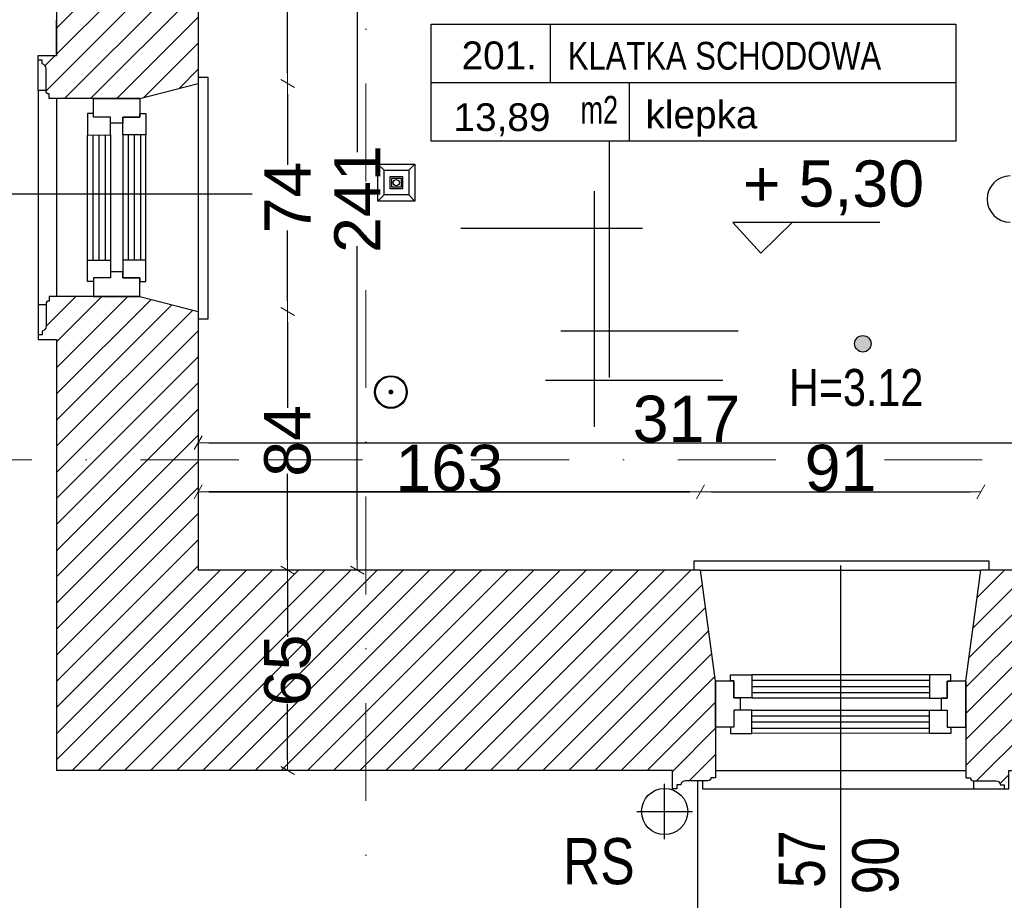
# Model space of a CAD drawing. Header units: millimetres. Extents: x 77315 to 2132699, y -120257 to -89040.
# Tile 5 of 56: x 616184 to 619380, y -113046 to -110187. Entities that reach past the tile are written whole.
import ezdxf

# ---------------------------------------------------------------- set-up
doc = ezdxf.new("R2010")
doc.units = ezdxf.units.MM
doc.header["$MEASUREMENT"] = 0
doc.linetypes.add('Dot & Dashed', pattern=[670.277762, 317.5, -176.388889, 0, -176.388874])
for name, color, linetype in [('A-OPISY-2', 7, 'Continuous'), ('A-OPISY-3', 7, 'Continuous'), ('A-WYSOKOSCI', 7, 'Continuous'), ('detalokna', 7, 'Continuous'), ('DIM MALY', 7, 'Continuous'), ('Drawing & Figure', 7, 'Continuous'), ('Koty', 7, 'Continuous'), ('Nowe_A-OKNA-OPIS', 7, 'Continuous'), ('Nowe_A_okno', 7, 'Continuous'), ('Nowe_Interior - Lamp', 7, 'Continuous'), ('opisy inne', 7, 'Continuous'), ('OSIE', 7, 'Continuous'), ('RURY SPUSTOWE', 7, 'Continuous'), ('SCHODY', 7, 'Continuous'), ('SCIANY_KONSTR', 7, 'Continuous'), ('Structural - Grid', 7, 'Continuous')]:
    doc.layers.add(name, color=color, linetype=linetype)
doc.styles.add('STYL_AUTOMATYCZNY_1', font='arial.ttf')
doc.styles.add('STYL_AUTOMATYCZNY_2', font='arial.ttf')
doc.styles.add('STYL_AUTOMATYCZNY_3', font='arial.ttf', dxfattribs={"width": 0.8})
doc.styles.add('STYL_AUTOMATYCZNY_4', font='arial.ttf', dxfattribs={"width": 0.7})
doc.dimstyles.new('STYL_AUTOMATYCZNY__8', dxfattribs={"dimtxt": 150, "dimasz": 34.231941, "dimexe": 0.18, "dimexo": 0.0625, "dimgap": 0, "dimtad": 1, "dimdec": 0, "dimlfac": 0.1, "dimzin": 0, "dimdsep": 46, "dimtxsty": 'STYL_AUTOMATYCZNY_2', "dimblk": 'ARROWHEAD_2', "dimblk1": 'ARROWHEAD_2', "dimblk2": 'ARROWHEAD_2', "dimcen": 0.09, "dimse1": 1, "dimse2": 1, "dimclrd": 5, "dimclre": 5, "dimclrt": 1, "dimadec": 0, "dimazin": 0, "dimtfac": 1, "dimtdec": 4, "dimtmove": 0, "dimatfit": 3, "dimfxl": 0, "dimtolj": 1, "dimtzin": 0, "dimarcsym": 0})
doc.dimstyles.new('STYL_AUTOMATYCZNY__9', dxfattribs={"dimtxt": 150, "dimasz": 34.231941, "dimexe": 0.18, "dimexo": 0.0625, "dimgap": 0, "dimtad": 1, "dimtih": 1, "dimtoh": 1, "dimdec": 0, "dimlfac": 0.1, "dimzin": 0, "dimdsep": 46, "dimtxsty": 'STYL_AUTOMATYCZNY_2', "dimblk": 'ARROWHEAD_2', "dimblk1": 'ARROWHEAD_2', "dimblk2": 'ARROWHEAD_2', "dimcen": 0.09, "dimse1": 1, "dimse2": 1, "dimclrd": 5, "dimclre": 5, "dimclrt": 1, "dimadec": 0, "dimazin": 0, "dimtfac": 1, "dimtdec": 4, "dimtmove": 0, "dimatfit": 3, "dimfxl": 0, "dimtolj": 1, "dimtzin": 0, "dimarcsym": 0})
pattern_1 = [(45, (536116.65, -11361.66), (-42.426407, 42.426407), [])]

# ---------------------------------------------------------------- blocks, each defined once
blk = doc.blocks.new('ARROWHEAD_2')
at = {"color": 0, "linetype": 'Continuous', "lineweight": 0}
for p, q in [((0, 0), (-1, 0)), ((-0.378, -0.655), (0.378, 0.655))]:
    blk.add_line(p, q, dxfattribs=at)
blk = doc.blocks.new('*D1092', base_point=(536116.7, -11361.7))
at = {"layer": 'Defpoints', "color": 0}
for p in [(617053.3, -111134.5), (617158.3, -111134.5), (617158.3, -111974.5)]:
    blk.add_point(p, dxfattribs=at)
at = {"layer": 'DIM MALY', "color": 5, "lineweight": -2}
for p, q in [((617053.3, -111168.7), (617053.3, -111447.5)), ((617053.3, -111940.2), (617053.3, -111661.9))]:
    blk.add_line(p, q, dxfattribs=at)
at = {"layer": 'DIM MALY', "color": 5, "lineweight": -2, "xscale": 34.23194115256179, "yscale": 34.23194115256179, "zscale": 34.23194115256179}
for p, rotation in [((617053.3, -111134.5), 90), ((617053.3, -111974.5), 270)]:
    blk.add_blockref('ARROWHEAD_2', p, dxfattribs=dict(at, rotation=rotation))
at = {"layer": 'DIM MALY', "color": 1, "insert": (617053.3, -111554.7), "char_height": 150, "attachment_point": 5, "rotation": 90, "style": 'STYL_AUTOMATYCZNY_2'}
blk.add_mtext('\\A1;84', dxfattribs=at)
blk = doc.blocks.new('*D1093', base_point=(536116.7, -11361.7))
at = {"layer": 'Defpoints', "color": 0}
for p in [(617053.3, -111134.5), (617158.3, -111134.5), (617158.3, -111974.5)]:
    blk.add_point(p, dxfattribs=at)
at = {"layer": 'DIM MALY', "color": 5, "lineweight": -2}
for p, q in [((617053.3, -111168.7), (617053.3, -111447.5)), ((617053.3, -111940.2), (617053.3, -111661.9))]:
    blk.add_line(p, q, dxfattribs=at)
at = {"layer": 'DIM MALY', "color": 5, "lineweight": -2, "xscale": 34.23194115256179, "yscale": 34.23194115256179, "zscale": 34.23194115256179}
for p, rotation in [((617053.3, -111134.5), 90), ((617053.3, -111974.5), 270)]:
    blk.add_blockref('ARROWHEAD_2', p, dxfattribs=dict(at, rotation=rotation))
at = {"layer": 'DIM MALY', "color": 1, "insert": (617053.3, -111554.7), "char_height": 150, "attachment_point": 5, "rotation": 90, "style": 'STYL_AUTOMATYCZNY_2'}
blk.add_mtext('\\A1;84', dxfattribs=at)
blk = doc.blocks.new('*D1094', base_point=(536116.7, -11361.7))
at = {"layer": 'Defpoints', "color": 0}
for p in [(617053.3, -110394.5), (617058.3, -110394.5), (617158.3, -111134.5)]:
    blk.add_point(p, dxfattribs=at)
at = {"layer": 'DIM MALY', "color": 5, "lineweight": -2}
for p, q in [((617053.3, -110428.7), (617053.3, -110658.2)), ((617053.3, -111100.2), (617053.3, -110871.2))]:
    blk.add_line(p, q, dxfattribs=at)
at = {"layer": 'DIM MALY', "color": 5, "lineweight": -2, "xscale": 34.23194115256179, "yscale": 34.23194115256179, "zscale": 34.23194115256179}
for p, rotation in [((617053.3, -110394.5), 90), ((617053.3, -111134.5), 270)]:
    blk.add_blockref('ARROWHEAD_2', p, dxfattribs=dict(at, rotation=rotation))
at = {"layer": 'DIM MALY', "color": 1, "insert": (617053.3, -110764.7), "char_height": 150, "attachment_point": 5, "rotation": 90, "style": 'STYL_AUTOMATYCZNY_2'}
blk.add_mtext('\\A1;74', dxfattribs=at)
blk = doc.blocks.new('*D1095', base_point=(536116.7, -11361.7))
at = {"layer": 'Defpoints', "color": 0}
for p in [(617053.3, -111134.5), (617158.3, -111134.5), (617158.3, -111974.5)]:
    blk.add_point(p, dxfattribs=at)
at = {"layer": 'DIM MALY', "color": 5, "lineweight": -2}
for p, q in [((617053.3, -111168.7), (617053.3, -111447.5)), ((617053.3, -111940.2), (617053.3, -111661.9))]:
    blk.add_line(p, q, dxfattribs=at)
at = {"layer": 'DIM MALY', "color": 5, "lineweight": -2, "xscale": 34.23194115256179, "yscale": 34.23194115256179, "zscale": 34.23194115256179}
for p, rotation in [((617053.3, -111134.5), 90), ((617053.3, -111974.5), 270)]:
    blk.add_blockref('ARROWHEAD_2', p, dxfattribs=dict(at, rotation=rotation))
at = {"layer": 'DIM MALY', "color": 1, "insert": (617053.3, -111554.7), "char_height": 150, "attachment_point": 5, "rotation": 90, "style": 'STYL_AUTOMATYCZNY_2'}
blk.add_mtext('\\A1;84', dxfattribs=at)
blk = doc.blocks.new('*D1096', base_point=(536116.7, -11361.7))
at = {"layer": 'Defpoints', "color": 0}
for p in [(617053.3, -110394.5), (617058.3, -110394.5), (617158.3, -111134.5)]:
    blk.add_point(p, dxfattribs=at)
at = {"layer": 'DIM MALY', "color": 5, "lineweight": -2}
for p, q in [((617053.3, -110428.7), (617053.3, -110658.2)), ((617053.3, -111100.2), (617053.3, -110871.2))]:
    blk.add_line(p, q, dxfattribs=at)
at = {"layer": 'DIM MALY', "color": 5, "lineweight": -2, "xscale": 34.23194115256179, "yscale": 34.23194115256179, "zscale": 34.23194115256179}
for p, rotation in [((617053.3, -110394.5), 90), ((617053.3, -111134.5), 270)]:
    blk.add_blockref('ARROWHEAD_2', p, dxfattribs=dict(at, rotation=rotation))
at = {"layer": 'DIM MALY', "color": 1, "insert": (617053.3, -110764.7), "char_height": 150, "attachment_point": 5, "rotation": 90, "style": 'STYL_AUTOMATYCZNY_2'}
blk.add_mtext('\\A1;74', dxfattribs=at)
blk = doc.blocks.new('*D1097', base_point=(536116.7, -11361.7))
at = {"layer": 'Defpoints', "color": 0}
for p in [(617053.3, -109564.5), (617212.8, -109564.5), (617058.3, -110394.5)]:
    blk.add_point(p, dxfattribs=at)
at = {"layer": 'DIM MALY', "color": 5, "lineweight": -2}
for p, q in [((617053.3, -109598.7), (617053.3, -109872.2)), ((617053.3, -110360.2), (617053.3, -110087.2))]:
    blk.add_line(p, q, dxfattribs=at)
at = {"layer": 'DIM MALY', "color": 5, "lineweight": -2, "xscale": 34.23194115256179, "yscale": 34.23194115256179, "zscale": 34.23194115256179}
for p, rotation in [((617053.3, -109564.5), 90), ((617053.3, -110394.5), 270)]:
    blk.add_blockref('ARROWHEAD_2', p, dxfattribs=dict(at, rotation=rotation))
at = {"layer": 'DIM MALY', "color": 1, "insert": (617053.3, -109979.7), "char_height": 150, "attachment_point": 5, "rotation": 90, "style": 'STYL_AUTOMATYCZNY_2'}
blk.add_mtext('\\A1;83', dxfattribs=at)
blk = doc.blocks.new('*D1098', base_point=(536116.7, -11361.7))
at = {"layer": 'Defpoints', "color": 0}
for p in [(617122.5, -109564.5), (617279.6, -111974.5), (617384.6, -111974.5)]:
    blk.add_point(p, dxfattribs=at)
at = {"layer": 'DIM MALY', "color": 5, "lineweight": -2}
for p, q in [((617279.6, -109598.7), (617279.6, -110617.3)), ((617279.6, -111940.2), (617279.6, -110922.3))]:
    blk.add_line(p, q, dxfattribs=at)
at = {"layer": 'DIM MALY', "color": 5, "lineweight": -2, "xscale": 34.23194115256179, "yscale": 34.23194115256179, "zscale": 34.23194115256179}
for p, rotation in [((617279.6, -109564.5), 90), ((617279.6, -111974.5), 270)]:
    blk.add_blockref('ARROWHEAD_2', p, dxfattribs=dict(at, rotation=rotation))
at = {"layer": 'DIM MALY', "color": 1, "insert": (617279.6, -110769.8), "char_height": 150, "attachment_point": 5, "rotation": 90, "style": 'STYL_AUTOMATYCZNY_2'}
blk.add_mtext('\\A1;241', dxfattribs=at)
blk = doc.blocks.new('*D1100', base_point=(536116.7, -11361.7))
at = {"layer": 'Defpoints', "color": 0}
for p in [(617053.3, -111134.5), (617158.3, -111134.5), (617158.3, -111974.5)]:
    blk.add_point(p, dxfattribs=at)
at = {"layer": 'DIM MALY', "color": 5, "lineweight": -2}
for p, q in [((617053.3, -111168.7), (617053.3, -111447.5)), ((617053.3, -111940.2), (617053.3, -111661.9))]:
    blk.add_line(p, q, dxfattribs=at)
at = {"layer": 'DIM MALY', "color": 5, "lineweight": -2, "xscale": 34.23194115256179, "yscale": 34.23194115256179, "zscale": 34.23194115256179}
for p, rotation in [((617053.3, -111134.5), 90), ((617053.3, -111974.5), 270)]:
    blk.add_blockref('ARROWHEAD_2', p, dxfattribs=dict(at, rotation=rotation))
at = {"layer": 'DIM MALY', "color": 1, "insert": (617053.3, -111554.7), "char_height": 150, "attachment_point": 5, "rotation": 90, "style": 'STYL_AUTOMATYCZNY_2'}
blk.add_mtext('\\A1;84', dxfattribs=at)
blk = doc.blocks.new('*D1101', base_point=(536116.7, -11361.7))
at = {"layer": 'Defpoints', "color": 0}
for p in [(617053.3, -110394.5), (617058.3, -110394.5), (617158.3, -111134.5)]:
    blk.add_point(p, dxfattribs=at)
at = {"layer": 'DIM MALY', "color": 5, "lineweight": -2}
for p, q in [((617053.3, -110428.7), (617053.3, -110658.2)), ((617053.3, -111100.2), (617053.3, -110871.2))]:
    blk.add_line(p, q, dxfattribs=at)
at = {"layer": 'DIM MALY', "color": 5, "lineweight": -2, "xscale": 34.23194115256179, "yscale": 34.23194115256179, "zscale": 34.23194115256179}
for p, rotation in [((617053.3, -110394.5), 90), ((617053.3, -111134.5), 270)]:
    blk.add_blockref('ARROWHEAD_2', p, dxfattribs=dict(at, rotation=rotation))
at = {"layer": 'DIM MALY', "color": 1, "insert": (617053.3, -110764.7), "char_height": 150, "attachment_point": 5, "rotation": 90, "style": 'STYL_AUTOMATYCZNY_2'}
blk.add_mtext('\\A1;74', dxfattribs=at)
blk = doc.blocks.new('*D1102', base_point=(536116.7, -11361.7))
at = {"layer": 'Defpoints', "color": 0}
for p in [(617053.3, -109564.5), (617212.8, -109564.5), (617058.3, -110394.5)]:
    blk.add_point(p, dxfattribs=at)
at = {"layer": 'DIM MALY', "color": 5, "lineweight": -2}
for p, q in [((617053.3, -109598.7), (617053.3, -109872.2)), ((617053.3, -110360.2), (617053.3, -110087.2))]:
    blk.add_line(p, q, dxfattribs=at)
at = {"layer": 'DIM MALY', "color": 5, "lineweight": -2, "xscale": 34.23194115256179, "yscale": 34.23194115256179, "zscale": 34.23194115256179}
for p, rotation in [((617053.3, -109564.5), 90), ((617053.3, -110394.5), 270)]:
    blk.add_blockref('ARROWHEAD_2', p, dxfattribs=dict(at, rotation=rotation))
at = {"layer": 'DIM MALY', "color": 1, "insert": (617053.3, -109979.7), "char_height": 150, "attachment_point": 5, "rotation": 90, "style": 'STYL_AUTOMATYCZNY_2'}
blk.add_mtext('\\A1;83', dxfattribs=at)
blk = doc.blocks.new('*D1104', base_point=(536116.7, -11361.7))
at = {"layer": 'Defpoints', "color": 0}
for p in [(617053.3, -111974.5), (617158.3, -111974.5), (617158.3, -112624.5)]:
    blk.add_point(p, dxfattribs=at)
at = {"layer": 'DIM MALY', "color": 5, "lineweight": -2}
for p, q in [((617053.3, -112008.7), (617053.3, -112191.3)), ((617053.3, -112590.2), (617053.3, -112408.1))]:
    blk.add_line(p, q, dxfattribs=at)
at = {"layer": 'DIM MALY', "color": 5, "lineweight": -2, "xscale": 34.23194115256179, "yscale": 34.23194115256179, "zscale": 34.23194115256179}
for p, rotation in [((617053.3, -111974.5), 90), ((617053.3, -112624.5), 270)]:
    blk.add_blockref('ARROWHEAD_2', p, dxfattribs=dict(at, rotation=rotation))
at = {"layer": 'DIM MALY', "color": 1, "insert": (617053.3, -112299.7), "char_height": 150, "attachment_point": 5, "rotation": 90, "style": 'STYL_AUTOMATYCZNY_2'}
blk.add_mtext('\\A1;65', dxfattribs=at)
blk = doc.blocks.new('*D1105', base_point=(536116.7, -11361.7))
at = {"layer": 'Defpoints', "color": 0}
for p in [(617053.3, -111134.5), (617158.3, -111134.5), (617158.3, -111974.5)]:
    blk.add_point(p, dxfattribs=at)
at = {"layer": 'DIM MALY', "color": 5, "lineweight": -2}
for p, q in [((617053.3, -111168.7), (617053.3, -111447.5)), ((617053.3, -111940.2), (617053.3, -111661.9))]:
    blk.add_line(p, q, dxfattribs=at)
at = {"layer": 'DIM MALY', "color": 5, "lineweight": -2, "xscale": 34.23194115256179, "yscale": 34.23194115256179, "zscale": 34.23194115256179}
for p, rotation in [((617053.3, -111134.5), 90), ((617053.3, -111974.5), 270)]:
    blk.add_blockref('ARROWHEAD_2', p, dxfattribs=dict(at, rotation=rotation))
at = {"layer": 'DIM MALY', "color": 1, "insert": (617053.3, -111554.7), "char_height": 150, "attachment_point": 5, "rotation": 90, "style": 'STYL_AUTOMATYCZNY_2'}
blk.add_mtext('\\A1;84', dxfattribs=at)
blk = doc.blocks.new('*D1106', base_point=(536116.7, -11361.7))
at = {"layer": 'Defpoints', "color": 0}
for p in [(616763.4, -111720), (616763.4, -111974.5), (618393.4, -111974.5)]:
    blk.add_point(p, dxfattribs=at)
at = {"layer": 'DIM MALY', "color": 5, "lineweight": -2}
blk.add_line((618359.1, -111720), (616797.6, -111720), dxfattribs=at)
at = {"layer": 'DIM MALY', "color": 5, "lineweight": -2, "xscale": 34.23194115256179, "yscale": 34.23194115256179, "zscale": 34.23194115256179, "rotation": 180}
blk.add_blockref('ARROWHEAD_2', (616763.4, -111720), dxfattribs=at)
at = {"layer": 'DIM MALY', "color": 5, "lineweight": -2, "xscale": 34.23194115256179, "yscale": 34.23194115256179, "zscale": 34.23194115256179}
blk.add_blockref('ARROWHEAD_2', (618393.4, -111720), dxfattribs=at)
at = {"layer": 'DIM MALY', "color": 1, "insert": (617578, -111643.3), "char_height": 150, "attachment_point": 5, "style": 'STYL_AUTOMATYCZNY_2'}
blk.add_mtext('\\A1;163', dxfattribs=at)
blk = doc.blocks.new('*D1107', base_point=(536116.7, -11361.7))
at = {"layer": 'Defpoints', "color": 0}
for p in [(618393.4, -111720), (616763.4, -111974.5), (618393.4, -111974.5)]:
    blk.add_point(p, dxfattribs=at)
at = {"layer": 'DIM MALY', "color": 5, "lineweight": -2}
blk.add_line((616797.6, -111720), (618359.1, -111720), dxfattribs=at)
at = {"layer": 'DIM MALY', "color": 5, "lineweight": -2, "xscale": 34.23194115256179, "yscale": 34.23194115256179, "zscale": 34.23194115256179, "rotation": 180}
blk.add_blockref('ARROWHEAD_2', (616763.4, -111720), dxfattribs=at)
at = {"layer": 'DIM MALY', "color": 5, "lineweight": -2, "xscale": 34.23194115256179, "yscale": 34.23194115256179, "zscale": 34.23194115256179}
blk.add_blockref('ARROWHEAD_2', (618393.4, -111720), dxfattribs=at)
at = {"layer": 'DIM MALY', "color": 1, "insert": (617578, -111643.3), "char_height": 150, "attachment_point": 5, "style": 'STYL_AUTOMATYCZNY_2'}
blk.add_mtext('\\A1;163', dxfattribs=at)
blk = doc.blocks.new('*D1108', base_point=(536116.7, -11361.7))
at = {"layer": 'Defpoints', "color": 0}
for p in [(619303.4, -111720), (618393.4, -111974.5), (619303.4, -111974.5)]:
    blk.add_point(p, dxfattribs=at)
at = {"layer": 'DIM MALY', "color": 5, "lineweight": -2}
blk.add_line((618427.6, -111720), (619269.1, -111720), dxfattribs=at)
at = {"layer": 'DIM MALY', "color": 5, "lineweight": -2, "xscale": 34.23194115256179, "yscale": 34.23194115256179, "zscale": 34.23194115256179, "rotation": 180}
blk.add_blockref('ARROWHEAD_2', (618393.4, -111720), dxfattribs=at)
at = {"layer": 'DIM MALY', "color": 5, "lineweight": -2, "xscale": 34.23194115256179, "yscale": 34.23194115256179, "zscale": 34.23194115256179}
blk.add_blockref('ARROWHEAD_2', (619303.4, -111720), dxfattribs=at)
at = {"layer": 'DIM MALY', "color": 1, "insert": (618848.1, -111643.4), "char_height": 150, "attachment_point": 5, "style": 'STYL_AUTOMATYCZNY_2'}
blk.add_mtext('\\A1;91', dxfattribs=at)
blk = doc.blocks.new('*D1118', base_point=(536116.7, -11361.7))
at = {"layer": 'Defpoints', "color": 0}
for p in [(616763.4, -111553.3), (619933.4, -111560.6), (619933.4, -111700.6)]:
    blk.add_point(p, dxfattribs=at)
at = {"layer": 'DIM MALY', "color": 5, "lineweight": -2}
blk.add_line((616797.6, -111560.6), (619899.1, -111560.6), dxfattribs=at)
at = {"layer": 'DIM MALY', "color": 5, "lineweight": -2, "xscale": 34.23194115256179, "yscale": 34.23194115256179, "zscale": 34.23194115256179, "rotation": 180}
blk.add_blockref('ARROWHEAD_2', (616763.4, -111560.6), dxfattribs=at)
at = {"layer": 'DIM MALY', "color": 5, "lineweight": -2, "xscale": 34.23194115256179, "yscale": 34.23194115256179, "zscale": 34.23194115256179}
blk.add_blockref('ARROWHEAD_2', (619933.4, -111560.6), dxfattribs=at)
at = {"layer": 'DIM MALY', "color": 1, "insert": (618348, -111483.9), "char_height": 150, "attachment_point": 5, "style": 'STYL_AUTOMATYCZNY_2'}
blk.add_mtext('\\A1;317', dxfattribs=at)
blk = doc.blocks.new('*D1677', base_point=(536116.7, -11361.7))
at = {"layer": 'Defpoints', "color": 0}
for p in [(616763.4, -111553.3), (619933.4, -111560.6), (619933.4, -111700.6)]:
    blk.add_point(p, dxfattribs=at)
at = {"layer": 'DIM MALY', "color": 5, "lineweight": -2}
blk.add_line((616797.6, -111560.6), (619899.1, -111560.6), dxfattribs=at)
at = {"layer": 'DIM MALY', "color": 5, "lineweight": -2, "xscale": 34.23194115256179, "yscale": 34.23194115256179, "zscale": 34.23194115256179, "rotation": 180}
blk.add_blockref('ARROWHEAD_2', (616763.4, -111560.6), dxfattribs=at)
at = {"layer": 'DIM MALY', "color": 5, "lineweight": -2, "xscale": 34.23194115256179, "yscale": 34.23194115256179, "zscale": 34.23194115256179}
blk.add_blockref('ARROWHEAD_2', (619933.4, -111560.6), dxfattribs=at)
at = {"layer": 'DIM MALY', "color": 1, "insert": (618348, -111483.9), "char_height": 150, "attachment_point": 5, "style": 'STYL_AUTOMATYCZNY_2'}
blk.add_mtext('\\A1;317', dxfattribs=at)
blk = doc.blocks.new('*D1679', base_point=(536116.7, -11361.7))
at = {"layer": 'Defpoints', "color": 0}
for p in [(616763.4, -111553.3), (619933.4, -111560.6), (619933.4, -111700.6)]:
    blk.add_point(p, dxfattribs=at)
at = {"layer": 'DIM MALY', "color": 5, "lineweight": -2}
blk.add_line((616797.6, -111560.6), (619899.1, -111560.6), dxfattribs=at)
at = {"layer": 'DIM MALY', "color": 5, "lineweight": -2, "xscale": 34.23194115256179, "yscale": 34.23194115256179, "zscale": 34.23194115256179, "rotation": 180}
blk.add_blockref('ARROWHEAD_2', (616763.4, -111560.6), dxfattribs=at)
at = {"layer": 'DIM MALY', "color": 5, "lineweight": -2, "xscale": 34.23194115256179, "yscale": 34.23194115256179, "zscale": 34.23194115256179}
blk.add_blockref('ARROWHEAD_2', (619933.4, -111560.6), dxfattribs=at)
at = {"layer": 'DIM MALY', "color": 1, "insert": (618348, -111483.9), "char_height": 150, "attachment_point": 5, "style": 'STYL_AUTOMATYCZNY_2'}
blk.add_mtext('\\A1;317', dxfattribs=at)
blk = doc.blocks.new('*D1682', base_point=(536116.7, -11361.7))
at = {"layer": 'Defpoints', "color": 0}
for p in [(616763.4, -111553.3), (619933.4, -111560.6), (619933.4, -111700.6)]:
    blk.add_point(p, dxfattribs=at)
at = {"layer": 'DIM MALY', "color": 5, "lineweight": -2}
blk.add_line((616797.6, -111560.6), (619899.1, -111560.6), dxfattribs=at)
at = {"layer": 'DIM MALY', "color": 5, "lineweight": -2, "xscale": 34.23194115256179, "yscale": 34.23194115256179, "zscale": 34.23194115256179, "rotation": 180}
blk.add_blockref('ARROWHEAD_2', (616763.4, -111560.6), dxfattribs=at)
at = {"layer": 'DIM MALY', "color": 5, "lineweight": -2, "xscale": 34.23194115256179, "yscale": 34.23194115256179, "zscale": 34.23194115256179}
blk.add_blockref('ARROWHEAD_2', (619933.4, -111560.6), dxfattribs=at)
at = {"layer": 'DIM MALY', "color": 1, "insert": (618348, -111483.9), "char_height": 150, "attachment_point": 5, "style": 'STYL_AUTOMATYCZNY_2'}
blk.add_mtext('\\A1;317', dxfattribs=at)
blk = doc.blocks.new('*D1697', base_point=(536116.7, -11361.7))
at = {"layer": 'Defpoints', "color": 0}
for p in [(616303.4, -112279.6), (618383.9, -116515.7), (618383.9, -118274.9)]:
    blk.add_point(p, dxfattribs=at)
at = {"layer": 'DIM MALY', "color": 5, "lineweight": -2}
blk.add_line((616337.6, -118274.9), (618349.7, -118274.9), dxfattribs=at)
at = {"layer": 'DIM MALY', "color": 5, "lineweight": -2, "xscale": 34.23194115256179, "yscale": 34.23194115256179, "zscale": 34.23194115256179, "rotation": 180}
blk.add_blockref('ARROWHEAD_2', (616303.4, -118274.9), dxfattribs=at)
at = {"layer": 'DIM MALY', "color": 5, "lineweight": -2, "xscale": 34.23194115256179, "yscale": 34.23194115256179, "zscale": 34.23194115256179}
blk.add_blockref('ARROWHEAD_2', (618383.9, -118274.9), dxfattribs=at)
at = {"layer": 'DIM MALY', "color": 1, "insert": (617343.3, -118198.4), "char_height": 150, "attachment_point": 5, "style": 'STYL_AUTOMATYCZNY_2'}
blk.add_mtext('\\A1;208', dxfattribs=at)

msp = doc.modelspace()

# ---------------------------------------------------------------- hatches: boundary and pattern name
at = {"layer": 'A-WYSOKOSCI'}
msp.add_hatch(color=256, dxfattribs=at).paths.add_polyline_path([(618947.1, -111239.4, 1), (618893.7, -111239.4, 1)])
at = {"layer": 'Drawing & Figure'}
h = msp.add_hatch(dxfattribs=at)
h.set_pattern_fill('Common_Brick_0003', color=256, style=0, pattern_type=2)
h.set_pattern_definition(pattern_1)
h.paths.add_polyline_path([(619254.5, -109054.7), (619254.5, -109204.5), (619303.4, -109564.5), (623457, -109564.5), (623783.4, -109564.5), (623783.4, -109565.3), (623783.4, -109969.5), (623783.4, -110474.5), (623808.7, -110474.5), (623808.7, -110474.4), (623858.4, -110474.5), (623933.4, -110474.5), (623932.4, -109969.5), (623930.4, -108914.5), (623457, -108914.5), (619510.1, -108914.5), (619394.5, -108914.5), (619394.5, -108854.5), (619379.5, -108854.5), (619379.5, -108867.5), (619367.5, -108867.5, -0.371445), (619351.6, -108880.5), (619279.3, -108880.5, 0.436052), (619269.5, -108890.5), (619254.5, -108890.5), (619254.5, -108914.5)])
h = msp.add_hatch(dxfattribs=at)
h.set_pattern_fill('Common_Brick_0003', color=256, style=0, pattern_type=2)
h.set_pattern_definition(pattern_1)
h.paths.add_polyline_path([(616303.4, -110303.3), (616243.4, -110303.3), (616243.4, -110318.3), (616256.4, -110318.3), (616256.4, -110330.3, -0.371445), (616269.4, -110346.2), (616269.4, -110418.6, 0.436052), (616279.4, -110428.3), (616279.4, -110443.3), (616303.4, -110443.3), (616573.4, -110443.3), (616763.4, -110394.5), (616763.4, -109565.3), (616763.4, -109564.5), (616953.4, -109564.5), (616303.4, -108914.5)])
h = msp.add_hatch(dxfattribs=at)
h.set_pattern_fill('Common_Brick_0003', color=256, style=0, pattern_type=2)
h.set_pattern_definition(pattern_1)
h.paths.add_polyline_path([(616243.4, -111225.6), (616303.4, -111225.6), (616303.4, -112624.5), (618186.7, -112624.5), (618302.2, -112624.5), (618302.2, -112684.5), (618317.2, -112684.5), (618317.2, -112671.5), (618329.2, -112671.5, -0.371445), (618345.1, -112658.5), (618417.5, -112658.5, 0.436052), (618427.2, -112648.5), (618442.2, -112648.5), (618442.2, -112624.5), (618442.2, -112484.2), (618442.2, -112334.5), (618393.5, -111975.3), (616952.5, -111975.3), (616763.4, -111975.3), (616763.4, -111134.5), (616573.4, -111085.6), (616423.4, -111085.7), (616423.4, -111085.6), (616303.4, -111085.6), (616279.4, -111085.6), (616279.4, -111100.6, 0.436052), (616269.4, -111110.4), (616269.4, -111182.7, -0.371445), (616256.4, -111198.6), (616256.4, -111210.6), (616243.4, -111210.6)])
h = msp.add_hatch(dxfattribs=at)
h.set_pattern_fill('Common_Brick_0003', color=256, style=0, pattern_type=2)
h.set_pattern_definition(pattern_1)
h.paths.add_polyline_path([(619303.3, -111975.3), (619254.5, -112334.5), (619254.5, -112484.4), (619254.5, -112624.5), (619254.5, -112648.5), (619269.5, -112648.5, 0.436052), (619279.3, -112658.5), (619351.6, -112658.5, -0.371445), (619367.5, -112671.5), (619379.5, -112671.5), (619379.5, -112684.5), (619394.5, -112684.5), (619394.5, -112624.5), (619510.1, -112624.5), (623457, -112624.5), (623933.4, -112624.5), (623933.4, -111569.5), (623933.4, -111357.9), (623923.4, -111357.9), (623923.4, -111254.5), (623908.1, -111254.5), (623908.1, -111254.5), (623850.7, -111254.5), (623783.4, -111254.5), (623783.4, -111569.5), (623783.4, -111975.3), (623457, -111975.3), (621573.9, -111975.3), (621068, -111975.3), (621068, -112254.5), (620928, -112254.5), (620928, -111975.3), (619327.1, -111975.3, -0.294255), (619322.6, -111980.4, -0.458912), (619314.7, -111975.3)])
at = {"layer": 'Nowe_Interior - Lamp'}
h = msp.add_hatch(color=256, dxfattribs=at)
h.paths.add_polyline_path([(617335.6, -111396, 1), (617441.6, -111396, 1)])
h.paths.add_polyline_path([(617438.6, -111396, -1), (617338.6, -111396, -1)], flags=0)
msp.add_hatch(color=256, dxfattribs=at).paths.add_polyline_path([(617396.6, -111396, 1), (617380.6, -111396, 1)])

# ---------------------------------------------------------------- linework, layer by layer
for p, q in [((618098.6, -111348.7), (618098.6, -110583.6)), ((618049.2, -111508.8), (618049.2, -110743.7)), ((617615.8, -110863.9), (618205.4, -110864)), ((618515.4, -111198.7), (617940.4, -111198.7)), ((618466, -111358.7), (617890.9, -111358.8))]:
    msp.add_line(p, q)
at = {"layer": 'A-OPISY-3'}
for p, q in [((617905, -110201.3), (617905, -110391.2)), ((617518.9, -110391.2), (619222.4, -110391.2)), ((618161.9, -110391.2), (618161.9, -110581.2))]:
    msp.add_line(p, q, dxfattribs=at)
msp.add_lwpolyline([(617518.9, -110581.2), (617518.9, -110201.3), (619222.4, -110201.3), (619222.4, -110581.2)], close=True, dxfattribs=at)
at = {"layer": 'A-WYSOKOSCI'}
msp.add_circle((618920.4, -111239.4), 26.7, dxfattribs=at)
at = {"layer": 'detalokna'}
for p, q in [((616243.4, -110417.1), (616243.4, -110318.3)), ((616763.4, -110394.5), (616763.4, -111134.5)), ((616303.4, -110443.3), (616303.4, -111085.6)), ((616243.2, -111111.9), (616243.2, -111210.6)), ((618393.4, -111974.5), (619303.4, -111974.5)), ((618442.2, -112624.5), (619254.5, -112624.5)), ((619280.8, -112684.6), (619379.5, -112684.6))]:
    msp.add_line(p, q, dxfattribs=at)
for points in [[(616763.4, -110373.5), (616794.2, -110373.5), (616794.2, -111160), (616763.4, -111160)], [(616269.4, -110417.1), (616243.4, -110417.1), (616243.2, -111111.9), (616269.4, -111111.9)], [(618372.4, -111974.5), (618372.4, -111943.7), (619328.9, -111943.7), (619328.9, -111974.5)], [(618383.9, -112658.5), (618383.9, -116554.5), (623133.9, -116554.5)], [(618400.3, -112658.5), (618400.3, -112684.6), (619280.8, -112684.6), (619280.8, -112658.5)]]:
    msp.add_lwpolyline(points, dxfattribs=at)
at = {"layer": 'Koty'}
msp.add_lwpolyline([(618975.3, -110845.7), (618498.1, -110845.7), (618589.2, -110945.3), (618691.4, -110845.7)], dxfattribs=at)
at = {"layer": 'Nowe_A-OKNA-OPIS'}
for p, q in [((616938.6, -110753.3), (615733.5, -110753.3)), ((618848.4, -111959.2), (618848.4, -113164.4))]:
    msp.add_line(p, q, dxfattribs=at)
at = {"layer": 'Nowe_A_okno'}
for points in [[(616423.4, -110443.4), (616573.4, -110443.3), (616573.4, -110503.3), (616518.4, -110503.3), (616518.4, -110523.3), (616478.4, -110523.3), (616478.4, -110503.3), (616423.4, -110503.4)], [(616403.4, -110561.6), (616478.4, -110561.5), (616478.4, -110503.3), (616423.4, -110503.4), (616423.4, -110491.6), (616403.4, -110491.6)], [(616593.4, -110561.5), (616518.4, -110561.5), (616518.4, -110503.3), (616573.4, -110503.3), (616573.4, -110491.5), (616593.4, -110491.5)], [(616403.3, -110967.5), (616478.3, -110967.4), (616478.4, -111025.6), (616423.4, -111025.7), (616423.4, -111037.5), (616403.4, -111037.5)], [(616593.3, -110967.4), (616518.3, -110967.4), (616518.4, -111025.6), (616573.3, -111025.6), (616573.4, -111037.4), (616593.4, -111037.4)], [(616423.4, -111085.7), (616573.4, -111085.6), (616573.3, -111025.6), (616518.4, -111025.6), (616518.3, -111005.6), (616478.3, -111005.6), (616478.4, -111025.6), (616423.4, -111025.7)], [(618560.4, -112314.2), (618560.4, -112389.2), (618502.2, -112389.2), (618502.2, -112334.2), (618490.4, -112334.2), (618490.4, -112314.2)], [(619136.3, -112314.5), (619136.3, -112389.5), (619194.5, -112389.5), (619194.5, -112334.5), (619206.3, -112334.5), (619206.3, -112314.5)], [(618442.2, -112484.2), (618442.2, -112334.2), (618502.2, -112334.2), (618502.2, -112389.2), (618522.2, -112389.2), (618522.2, -112429.2), (618502.2, -112429.2), (618502.2, -112484.2)], [(619254.5, -112484.4), (619254.5, -112334.5), (619194.5, -112334.5), (619194.5, -112389.5), (619174.5, -112389.5), (619174.5, -112429.4), (619194.5, -112429.4), (619194.5, -112484.4)], [(618560.4, -112504.2), (618560.4, -112429.2), (618502.2, -112429.2), (618502.2, -112484.2), (618490.4, -112484.2), (618490.4, -112504.2)], [(619136.3, -112504.4), (619136.3, -112429.4), (619194.5, -112429.4), (619194.5, -112484.4), (619206.3, -112484.4), (619206.3, -112504.4)]]:
    msp.add_lwpolyline(points, close=True, dxfattribs=at)
for points in [[(616403.3, -110967.5), (616403.4, -110561.6)], [(616420.7, -110561.6), (616420.8, -110967.5)], [(616440.7, -110561.6), (616440.8, -110967.5)], [(616460.7, -110561.5), (616460.8, -110967.5)], [(616478.4, -110561.5), (616478.3, -110967.4)], [(616518.4, -110561.5), (616518.3, -110967.4)], [(616535.7, -110561.5), (616535.8, -110967.4)], [(616555.7, -110561.5), (616555.8, -110967.4)], [(616575.7, -110561.5), (616575.8, -110967.4)], [(616593.3, -110967.4), (616593.4, -110561.5)], [(619136.3, -112314.5), (618560.4, -112314.1)], [(618560.4, -112332), (619136.3, -112332)], [(618560.4, -112352), (619136.3, -112352)], [(618560.4, -112372), (619136.3, -112372)], [(618560.4, -112389.1), (619136.3, -112389.4)], [(618560.4, -112429.1), (619136.3, -112429.4)], [(618560.4, -112446.9), (619136.3, -112446.9)], [(618560.4, -112466.9), (619136.3, -112466.9)], [(618560.4, -112486.9), (619136.3, -112486.9)], [(619136.3, -112504.4), (618560.4, -112504.1)]]:
    msp.add_lwpolyline(points, dxfattribs=at)
at = {"layer": 'Nowe_Interior - Lamp'}
for points in [[(617346.4, -110656.2), (617466.4, -110656.2), (617466.4, -110776.2), (617346.4, -110776.2)], [(617366.4, -110676.2), (617446.4, -110676.2), (617446.4, -110756.2), (617366.4, -110756.2)], [(617386.4, -110696.2), (617426.4, -110696.2), (617426.4, -110736.2), (617386.4, -110736.2)], [(617391.4, -110701.2), (617421.4, -110701.2), (617421.4, -110731.2), (617391.4, -110731.2)]]:
    msp.add_lwpolyline(points, close=True, dxfattribs=at)
for points in [[(617346.4, -110656.2), (617366.4, -110676.2)], [(617446.4, -110676.2), (617466.4, -110656.2)], [(617346.4, -110776.2), (617366.4, -110756.2)], [(617446.4, -110756.2), (617466.4, -110776.2)]]:
    msp.add_lwpolyline(points, dxfattribs=at)
for centre, radius in [((617406.4, -110716.2), 10), ((617388.6, -111396), 53), ((617388.6, -111396), 50)]:
    msp.add_circle(centre, radius, dxfattribs=at)
at = {"layer": 'OSIE'}
for p, q in [((618277.1, -112848), (618277.1, -112668)), ((618187.1, -112758), (618367.1, -112758))]:
    msp.add_line(p, q, dxfattribs=at)
at = {"layer": 'RURY SPUSTOWE'}
msp.add_circle((618277.1, -112758), 75, dxfattribs=at)
at = {"layer": 'SCHODY'}
msp.add_arc((619398.8, -110769.5), 75, 90, 270, dxfattribs=at)
at = {"layer": 'SCIANY_KONSTR'}
for p, q in [((616303.4, -108914.5), (616303.4, -110303.3)), ((616763.4, -109564.5), (616763.4, -110394.5)), ((616573.4, -110443.3), (616763.4, -110394.5)), ((616573.4, -110443.3), (616303.4, -110443.3)), ((616573.4, -111085.6), (616303.4, -111085.6)), ((616573.4, -111085.6), (616763.4, -111134.5)), ((616763.4, -111134.5), (616763.4, -111974.5)), ((616303.4, -111225.6), (616303.4, -112624.5)), ((618393.4, -111974.5), (616763.4, -111974.5)), ((618442.2, -112334.5), (618393.4, -111974.5)), ((619254.5, -112334.5), (619303.4, -111974.5)), ((620928, -111974.5), (619303.4, -111974.5)), ((618442.2, -112334.5), (618442.2, -112624.5)), ((619254.5, -112334.5), (619254.5, -112624.5)), ((618302.2, -112624.5), (616303.4, -112624.5))]:
    msp.add_line(p, q, dxfattribs=at)
for points in [[(616303.4, -110443.3), (616279.4, -110443.3), (616279.4, -110428.3, -0.436052), (616269.4, -110418.6), (616269.4, -110346.2, 0.371445), (616256.4, -110330.3), (616256.4, -110318.3), (616243.4, -110318.3), (616243.4, -110303.3), (616303.4, -110303.3), (616303.4, -110187.8)], [(616303.4, -111085.6), (616279.4, -111085.6), (616279.4, -111100.6, 0.436052), (616269.4, -111110.4), (616269.4, -111182.7, -0.371445), (616256.4, -111198.6), (616256.4, -111210.6), (616243.4, -111210.6), (616243.4, -111225.6), (616303.4, -111225.6), (616303.4, -111341.2)], [(618442.2, -112624.5), (618442.2, -112648.5), (618427.2, -112648.5, -0.436052), (618417.5, -112658.5), (618345.1, -112658.5, 0.371445), (618329.2, -112671.5), (618317.2, -112671.5), (618317.2, -112684.5), (618302.2, -112684.5), (618302.2, -112624.5), (618186.7, -112624.5)], [(619254.5, -112624.5), (619254.5, -112648.5), (619269.5, -112648.5, 0.436052), (619279.3, -112658.5), (619351.6, -112658.5, -0.371445), (619367.5, -112671.5), (619379.5, -112671.5), (619379.5, -112684.5), (619394.5, -112684.5), (619394.5, -112624.5), (619510.1, -112624.5)]]:
    msp.add_lwpolyline(points, format="xyb", dxfattribs=at)
at = {"layer": 'Structural - Grid', "linetype": 'Dot & Dashed', "lineweight": 15}
for p, q in [((617307.7, -118756.7), (617307.7, -101903.6)), ((616893.5, -111616.6), (613931.3, -111616.6)), ((654837.9, -111616.6), (616893.5, -111616.6))]:
    msp.add_line(p, q, dxfattribs=at)
msp.add_point((616893.5, -111616.6), dxfattribs=at)
msp.add_point((616893.5, -111616.6), dxfattribs=at)

# ---------------------------------------------------------------- texts
at = {"layer": 'A-OPISY-2', "char_height": 90}
for s, insert, attachment_point, style in [('\\A1;{\\pql;\\fArial|b0|i0|c238|p0;\\W1.000000;201.}', (617618.1, -110349.1), 7, 'STYL_AUTOMATYCZNY_1'), ('\\A1;{\\pql;\\fArial|b0|i0|c238|p0;\\W0.800000;KLATKA SCHODOWA}', (617962.8, -110350.5), 7, 'STYL_AUTOMATYCZNY_3'), ('\\A1;{\\pqr;\\fArial|b0|i0|c238|p0;\\W0.700000;m2}', (618126.1, -110434.6), 3, 'STYL_AUTOMATYCZNY_4'), ('\\A1;{\\pql;\\fArial|b0|i0|c238|p0;\\W1.000000;13,89}', (617591.8, -110565.4), 7, 'STYL_AUTOMATYCZNY_1'), ('\\A1;{\\pql;\\fArial|b0|i0|c238|p0;\\W1.000000;klepka}', (618215, -110567.3), 7, 'STYL_AUTOMATYCZNY_1')]:
    msp.add_mtext(s, dxfattribs=dict(at, insert=insert, attachment_point=attachment_point, style=style))
at = {"layer": 'A-WYSOKOSCI', "insert": (618898.8, -111382), "char_height": 120, "attachment_point": 5, "style": 'STYL_AUTOMATYCZNY_3'}
msp.add_mtext('\\A1;{\\pqc;\\fArial|b0|i0|c238|p0;\\W0.800000;H=3.12}', dxfattribs=at)
at = {"layer": 'Koty', "insert": (618472.7, -110822), "char_height": 150, "attachment_point": 7, "style": 'STYL_AUTOMATYCZNY_1'}
msp.add_mtext('\\A1;{\\pql;\\fArial|b0|i0|c238|p0;\\W1.000000; + 5,30}', dxfattribs=at)
at = {"layer": 'Nowe_A-OKNA-OPIS', "char_height": 150, "attachment_point": 5, "rotation": 90, "style": 'STYL_AUTOMATYCZNY_3'}
for s, insert in [('\\A1;{\\pqc;\\fArial|b0|i0|c238|p0;\\W0.800000;57}', (618723.2, -112912.9)), ('\\A1;{\\pqc;\\fArial|b0|i0|c238|p0;\\W0.800000;90}', (618962.2, -112933.6))]:
    msp.add_mtext(s, dxfattribs=dict(at, insert=insert))
at = {"layer": 'opisy inne', "insert": (618063.4, -112920.3), "char_height": 150, "attachment_point": 5, "style": 'STYL_AUTOMATYCZNY_3'}
msp.add_mtext('\\A1;{\\pqc;\\fArial|b0|i0|c238|p0;\\W0.800000;RS}', dxfattribs=at)

# ---------------------------------------------------------------- dimensions: what is measured, and where the dimension line sits
at = {"layer": 'DIM MALY'}
for base, p1, p2, angle, picture, middle in [((617053.3, -109564.5), (617058.3, -110394.5), (617212.8, -109564.5), 90, '*D1097', (617053.3, -109979.7)), ((617053.3, -109564.5), (617058.3, -110394.5), (617212.8, -109564.5), 90, '*D1102', (617053.3, -109979.7)), ((617279.6, -111974.5), (617122.5, -109564.5), (617384.6, -111974.5), 270, '*D1098', (617279.6, -110769.8)), ((617053.3, -110394.5), (617158.3, -111134.5), (617058.3, -110394.5), 90, '*D1094', (617053.3, -110764.7)), ((617053.3, -110394.5), (617158.3, -111134.5), (617058.3, -110394.5), 90, '*D1096', (617053.3, -110764.7)), ((617053.3, -110394.5), (617158.3, -111134.5), (617058.3, -110394.5), 90, '*D1101', (617053.3, -110764.7)), ((617053.3, -111134.5), (617158.3, -111974.5), (617158.3, -111134.5), 90, '*D1092', (617053.3, -111554.7)), ((617053.3, -111134.5), (617158.3, -111974.5), (617158.3, -111134.5), 90, '*D1093', (617053.3, -111554.7)), ((617053.3, -111134.5), (617158.3, -111974.5), (617158.3, -111134.5), 90, '*D1095', (617053.3, -111554.7)), ((617053.3, -111134.5), (617158.3, -111974.5), (617158.3, -111134.5), 90, '*D1100', (617053.3, -111554.7)), ((617053.3, -111134.5), (617158.3, -111974.5), (617158.3, -111134.5), 90, '*D1105', (617053.3, -111554.7)), ((617053.3, -111974.5), (617158.3, -112624.5), (617158.3, -111974.5), 90, '*D1104', (617053.3, -112299.7))]:
    dim = msp.add_linear_dim(base=base, p1=p1, p2=p2, angle=angle, dimstyle='STYL_AUTOMATYCZNY__8', dxfattribs=at)
    dim.commit()
    dim.dimension.update_dxf_attribs({"geometry": picture, "text_midpoint": middle, "dimtype": 160, "text_rotation": 90})
for base, p1, p2, picture, middle in [((619933.4, -111560.6), (616763.4, -111553.3), (619933.4, -111700.6), '*D1118', (618348, -111560.6)), ((619933.4, -111560.6), (616763.4, -111553.3), (619933.4, -111700.6), '*D1677', (618348, -111560.6)), ((619933.4, -111560.6), (616763.4, -111553.3), (619933.4, -111700.6), '*D1679', (618348, -111560.6)), ((619933.4, -111560.6), (616763.4, -111553.3), (619933.4, -111700.6), '*D1682', (618348, -111560.6)), ((618393.4, -111720), (616763.4, -111974.5), (618393.4, -111974.5), '*D1107', (617578, -111720)), ((619303.4, -111720), (618393.4, -111974.5), (619303.4, -111974.5), '*D1108', (618848.1, -111720)), ((618383.9, -118274.9), (616303.4, -112279.6), (618383.9, -116515.7), '*D1697', (617343.3, -118274.9))]:
    dim = msp.add_linear_dim(base=base, p1=p1, p2=p2, dimstyle='STYL_AUTOMATYCZNY__9', dxfattribs=at)
    dim.commit()
    dim.dimension.update_dxf_attribs({"geometry": picture, "text_midpoint": middle, "dimtype": 160})
dim = msp.add_linear_dim(base=(616763.4, -111720), p1=(618393.4, -111974.5), p2=(616763.4, -111974.5), angle=180, dimstyle='STYL_AUTOMATYCZNY__9', dxfattribs=at)
dim.commit()
dim.dimension.update_dxf_attribs({"geometry": '*D1106', "text_midpoint": (617578, -111720), "dimtype": 160})

doc.saveas('drawing.dxf')
